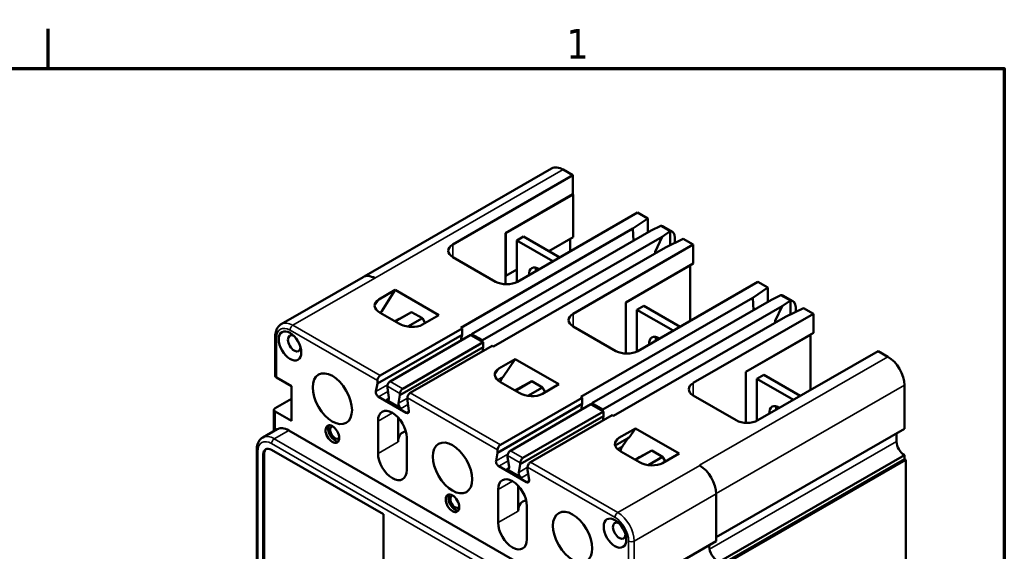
# Model space of a CAD drawing. Header units: inches. Extents: x 0.1 to 18.7, y 0.4 to 11.8.
# Tile 26 of 26: x 14 to 18.5, y 9.4 to 11.8. Entities that reach past the tile are written whole.
import ezdxf

# ---------------------------------------------------------------- set-up
doc = ezdxf.new("R2010")
doc.units = ezdxf.units.IN
doc.header["$LTSCALE"] = 1.111111
doc.header["$MEASUREMENT"] = 0
for name, color, linetype, lineweight in [('Border (ANSI)', 7, 'Continuous', 70), ('Visible (ANSI)', 7, 'Continuous', 50), ('Visible Narrow (ANSI)', 7, 'Continuous', 35)]:
    doc.layers.add(name, color=color, linetype=linetype, lineweight=lineweight)
doc.styles.add('Note Text (ANSI)', font='tahoma.ttf')

# ---------------------------------------------------------------- blocks, each defined once
blk = doc.blocks.new('Borders Default Border')
at = {"layer": 'Border (ANSI)'}
blk.add_line((12.75, 10.38), (12.75, 10.54), dxfattribs=at)
at = {"layer": 'Border (ANSI)', "flags": 128}
blk.add_lwpolyline([(0.38, 0.62), (0.38, 10.38), (16.62, 10.38), (16.62, 0.62), (0.38, 0.62)], dxfattribs=at)
at = {"layer": 'Border (ANSI)', "insert": (14.8479, 10.42), "char_height": 0.12, "attachment_point": 7, "style": 'Note Text (ANSI)'}
blk.add_mtext('1', dxfattribs=at)

msp = doc.modelspace()

# ---------------------------------------------------------------- linework, layer by layer
at = {"layer": 'Visible (ANSI)'}
for p, q in [((16.4311, 11.0842), (15.5881, 10.5987)), ((16.4832, 11.079), (16.527, 11.0538)), ((16.527, 11.0538), (15.9868, 10.7428)), ((16.527, 10.968), (16.527, 11.0538)), ((16.527, 10.968), (16.2237, 10.7933)), ((16.2247, 10.7928), (16.528, 10.9674)), ((16.528, 10.9674), (16.527, 10.968)), ((16.528, 10.7762), (16.528, 10.9674)), ((16.8177, 10.8864), (16.2775, 10.5754)), ((16.8635, 10.8601), (16.7959, 10.8139)), ((16.8177, 10.8864), (16.8635, 10.8601)), ((16.8635, 10.8601), (16.8635, 10.7963)), ((16.0224, 10.3685), (16.7959, 10.8139)), ((16.0715, 10.3402), (16.8791, 10.8053)), ((16.7959, 10.8139), (16.7986, 10.7589)), ((16.8791, 10.8053), (16.9216, 10.8266)), ((16.9648, 10.8017), (16.9216, 10.8266)), ((16.9746, 10.7999), (16.9351, 10.8226)), ((16.1202, 10.3122), (16.9278, 10.7772)), ((16.2237, 10.7933), (16.2237, 10.6021)), ((16.2247, 10.7928), (16.2237, 10.7933)), ((16.2247, 10.6016), (16.2247, 10.7928)), ((16.2742, 10.7606), (16.3048, 10.7783)), ((16.4367, 10.667), (16.2742, 10.7606)), ((16.2742, 10.7606), (16.2742, 10.5736)), ((16.4674, 10.6847), (16.3048, 10.7783)), ((16.4182, 10.713), (16.528, 10.7762)), ((16.5142, 10.7117), (16.5142, 10.7683)), ((16.8961, 10.7102), (16.9278, 10.7772)), ((16.9648, 10.8017), (16.9278, 10.7772)), ((16.9428, 10.7293), (17.023, 10.7682)), ((16.9648, 10.8017), (16.9648, 10.74)), ((16.9852, 10.773), (16.9852, 10.7499)), ((17.023, 10.7682), (17.0681, 10.7422)), ((16.1693, 10.2839), (16.9428, 10.7293)), ((17.0681, 10.7422), (16.528, 10.4312)), ((17.0681, 10.6565), (17.0681, 10.7422)), ((16.1793, 10.5754), (15.9868, 10.6862)), ((16.8964, 10.7026), (16.8961, 10.7102)), ((16.2247, 10.6016), (16.2742, 10.6301)), ((17.0681, 10.6565), (16.7649, 10.4818)), ((16.7649, 10.4818), (17.0544, 10.6485)), ((17.0681, 10.6565), (17.0544, 10.6485)), ((17.0544, 10.6485), (17.0544, 10.3995)), ((15.5833, 10.5964), (15.2152, 10.3845)), ((15.6358, 10.5911), (15.6355, 10.5913)), ((16.2237, 10.5637), (16.2237, 10.6021)), ((16.2237, 10.6021), (16.2247, 10.6016)), ((15.7276, 10.5383), (15.6537, 10.4957)), ((15.7276, 10.5383), (15.6678, 10.4427)), ((15.7276, 10.5383), (15.924, 10.4252)), ((17.3588, 10.5748), (16.8187, 10.2637)), ((17.3364, 10.5026), (17.404, 10.5488)), ((17.3588, 10.5748), (17.404, 10.5488)), ((17.404, 10.5488), (17.404, 10.485)), ((16.5629, 10.0572), (17.3364, 10.5026)), ((16.612, 10.0289), (17.4196, 10.494)), ((17.3364, 10.5026), (17.3392, 10.4477)), ((17.4621, 10.5153), (17.4196, 10.494)), ((17.5054, 10.4904), (17.4621, 10.5153)), ((17.5164, 10.4879), (17.4743, 10.5121)), ((16.6608, 10.0009), (17.4683, 10.4659)), ((16.7649, 10.2521), (16.7649, 10.4818)), ((16.8144, 10.4496), (16.845, 10.4672)), ((16.9779, 10.3554), (16.8144, 10.4496)), ((16.8144, 10.4496), (16.8144, 10.2615)), ((17.0085, 10.3731), (16.845, 10.4672)), ((17.4366, 10.399), (17.4683, 10.4659)), ((17.4683, 10.4659), (17.5054, 10.4904)), ((17.5635, 10.4569), (17.4834, 10.418)), ((17.5054, 10.4904), (17.5054, 10.4287)), ((17.5286, 10.4602), (17.5286, 10.44)), ((17.5635, 10.4569), (17.6083, 10.4312)), ((15.7443, 10.387), (15.6602, 10.4354)), ((15.7264, 10.3974), (15.7454, 10.4083)), ((15.8017, 10.4388), (15.7281, 10.3964)), ((15.7466, 10.409), (15.8017, 10.4388)), ((15.8498, 10.4111), (15.7847, 10.3735)), ((15.8017, 10.4388), (15.8498, 10.4111)), ((15.8498, 10.4111), (15.8625, 10.3897)), ((15.924, 10.4252), (15.8501, 10.3826)), ((16.7099, 9.9726), (17.4834, 10.418)), ((17.6083, 10.4312), (17.0681, 10.1201)), ((17.6083, 10.4312), (17.6083, 10.345)), ((16.0281, 10.3652), (15.66, 10.1532)), ((16.0281, 10.3652), (16.0224, 10.3685)), ((16.0281, 10.3652), (16.0281, 10.337)), ((16.7205, 10.2637), (16.528, 10.3746)), ((17.437, 10.3913), (17.4366, 10.399)), ((15.1883, 10.3292), (15.1883, 10.1521)), ((15.6474, 10.1178), (16.0281, 10.337)), ((15.7052, 10.1272), (16.0674, 10.3358)), ((16.0248, 10.3195), (16.0231, 10.3103)), ((16.0248, 10.3195), (16.0281, 10.337)), ((16.0248, 10.3195), (16.0252, 10.3115)), ((16.0712, 10.3336), (16.0674, 10.3358)), ((16.0712, 10.3336), (16.0715, 10.3402)), ((16.0712, 10.3336), (16.1206, 10.3051)), ((16.0715, 10.3402), (16.1202, 10.3122)), ((17.6083, 10.345), (17.305, 10.1703)), ((17.305, 10.1703), (17.5945, 10.337)), ((17.6083, 10.345), (17.5945, 10.337)), ((17.5945, 10.337), (17.5945, 10.0884)), ((15.7492, 10.066), (16.1239, 10.2818)), ((15.7617, 10.0946), (16.1239, 10.3032)), ((16.1632, 10.2874), (15.7951, 10.0754)), ((16.1206, 10.3051), (16.1202, 10.3122)), ((16.1222, 10.2724), (16.1204, 10.2627)), ((16.1239, 10.3032), (16.1206, 10.3051)), ((16.1222, 10.2724), (16.1239, 10.2818)), ((16.1226, 10.264), (16.1222, 10.2724)), ((16.1239, 10.2818), (16.1239, 10.3032)), ((16.1693, 10.2839), (16.1632, 10.2874)), ((17.899, 10.2637), (17.3588, 9.9527)), ((17.899, 10.2637), (17.9434, 10.2382)), ((16.2677, 10.2272), (16.1939, 10.1847)), ((16.2677, 10.2272), (16.2125, 10.1484)), ((16.2677, 10.2272), (16.4641, 10.1141)), ((15.1935, 10.1449), (15.2611, 10.106)), ((17.305, 9.9411), (17.305, 10.1703)), ((17.3545, 10.1385), (17.3851, 10.1562)), ((17.5487, 10.062), (17.3851, 10.1562)), ((15.2611, 10.106), (15.2611, 9.9497)), ((15.6406, 10.0813), (15.6474, 10.1178)), ((15.6474, 10.1315), (15.6474, 10.1178)), ((15.6926, 10.1054), (15.6926, 10.0986)), ((15.6926, 10.0986), (15.6994, 10.0542)), ((16.2845, 10.0759), (16.2015, 10.1238)), ((16.2665, 10.0863), (16.2855, 10.0973)), ((16.3419, 10.1277), (16.2682, 10.0853)), ((16.2868, 10.098), (16.3419, 10.1277)), ((16.39, 10.1), (16.3248, 10.0625)), ((16.3419, 10.1277), (16.39, 10.1)), ((16.39, 10.1), (16.4026, 10.0787)), ((16.4641, 10.1141), (16.3903, 10.0716)), ((17.518, 10.0444), (17.3545, 10.1385)), ((17.3545, 10.1385), (17.3545, 9.9504)), ((18.0172, 10.1103), (18.0172, 9.9141)), ((15.7774, 9.9858), (15.6526, 10.0576)), ((15.7424, 10.0295), (15.7492, 10.066)), ((15.7492, 10.066), (15.7492, 10.0728)), ((15.7826, 10.0536), (15.7826, 10.04)), ((16.5686, 10.0539), (16.2005, 9.842)), ((16.5686, 10.0539), (16.5629, 10.0572)), ((16.5686, 10.0539), (16.5686, 10.0258)), ((17.2606, 9.9527), (17.0681, 10.0635)), ((15.2611, 10.0488), (15.1876, 10.0065)), ((15.6875, 10.0444), (15.7543, 10.0058)), ((15.7826, 10.04), (15.7894, 9.9956)), ((16.188, 9.8066), (16.5686, 10.0258)), ((16.2457, 9.8159), (16.6079, 10.0245)), ((16.5654, 10.0083), (16.5637, 9.999)), ((16.5686, 10.0258), (16.5654, 10.0083)), ((16.5654, 10.0083), (16.5658, 10.0002)), ((16.6079, 10.0245), (16.6117, 10.0223)), ((16.6117, 10.0223), (16.612, 10.0289)), ((16.6117, 10.0223), (16.6611, 9.9939)), ((16.612, 10.0289), (16.6608, 10.0009)), ((15.1824, 9.9993), (15.1824, 9.9041)), ((15.2611, 9.9497), (15.1876, 9.992)), ((15.7409, 9.965), (15.7409, 9.8556)), ((16.2897, 9.7548), (16.6645, 9.9706)), ((16.3023, 9.7833), (16.6645, 9.9919)), ((16.7038, 9.9761), (16.3357, 9.7641)), ((16.6611, 9.9939), (16.6608, 10.0009)), ((16.6611, 9.9939), (16.6645, 9.9919)), ((16.6645, 9.9706), (16.6627, 9.9611)), ((16.6645, 9.9919), (16.6645, 9.9706)), ((16.7099, 9.9726), (16.7038, 9.9761)), ((15.6506, 9.9489), (15.6506, 9.8035)), ((16.6627, 9.9611), (16.6609, 9.9514)), ((16.6632, 9.9527), (16.6627, 9.9611)), ((15.1968, 9.9123), (15.132, 9.875)), ((16.7216, 9.0591), (15.2489, 9.9072)), ((15.7794, 9.7293), (15.7794, 9.8747)), ((16.7795, 9.8757), (16.7169, 9.8396)), ((16.8079, 9.9162), (16.734, 9.8736)), ((16.7774, 9.8745), (16.7505, 9.8361)), ((16.8079, 9.9162), (16.7795, 9.8757)), ((16.8079, 9.9162), (17.0043, 9.8031)), ((17.1707, 9.4265), (18.0172, 9.9141)), ((17.9823, 9.857), (17.9823, 9.8933)), ((15.105, 9.8198), (15.105, 8.1738)), ((15.1346, 9.7985), (15.1346, 8.1525)), ((15.1385, 9.8008), (15.1385, 8.1548)), ((15.6745, 9.5303), (15.1715, 9.82)), ((16.188, 9.8066), (16.1812, 9.77)), ((16.188, 9.8202), (16.188, 9.8066)), ((16.2332, 9.7873), (16.2332, 9.7941)), ((16.24, 9.743), (16.2332, 9.7873)), ((16.8257, 9.7643), (16.7416, 9.8127)), ((16.8257, 9.7862), (16.8067, 9.7752)), ((16.882, 9.8167), (16.8084, 9.7743)), ((16.8269, 9.7869), (16.882, 9.8167)), ((16.9301, 9.789), (16.8647, 9.7513)), ((16.882, 9.8167), (16.9301, 9.789)), ((16.9301, 9.789), (16.9428, 9.7676)), ((17.0043, 9.8031), (16.9304, 9.7605)), ((17.1707, 9.3085), (18.0172, 9.796)), ((18.0172, 9.796), (18.0172, 9.7778)), ((16.318, 9.6745), (16.1931, 9.7464)), ((16.2897, 9.7548), (16.2829, 9.7182)), ((16.2897, 9.7616), (16.2897, 9.7548)), ((16.3231, 9.7424), (16.3231, 9.7287)), ((17.0968, 9.7498), (17.096, 9.7502)), ((17.1707, 9.2903), (18.0172, 9.7778)), ((17.1762, 9.2862), (18.0235, 9.7742)), ((18.0172, 9.7778), (18.0235, 9.7742)), ((18.0235, 9.7742), (18.0235, 8.8962)), ((16.228, 9.7331), (16.2949, 9.6946)), ((16.3299, 9.6844), (16.3231, 9.7287)), ((16.2811, 9.6576), (16.2811, 9.5445)), ((16.1907, 9.6415), (16.1907, 9.4925)), ((17.1707, 9.4087), (17.1707, 9.6219)), ((16.3196, 9.4183), (16.3196, 9.5673)), ((15.6745, 9.2994), (15.6745, 9.5303)), ((17.1707, 9.4087), (16.9067, 9.2567))]:
    msp.add_line(p, q, dxfattribs=at)
for centre, major_axis, ratio, start_param, end_param in [((16.4832, 10.9937), (-0.0521, 0.0905), 0.578093, 5.499721, 6.283185), ((16.8997, 10.7725), (0.0391, 0.0476), 0.66108, 0.109951, 0.441862), ((16.949, 10.7441), (0.024, 0.0566), 0.479463, 5.437897, 6.55714), ((16.0359, 10.7145), (-0.0694, 0), 0.575862, 5.497787, 7.068583), ((16.3724, 10.5833), (-0.0304, 0.0527), 0.578093, 5.441075, 7.125295), ((16.4031, 10.6009), (0.0304, -0.0527), 0.578093, 3.668337, 3.983703), ((15.6355, 10.5059), (-0.0521, 0.0905), 0.578093, 5.499721, 6.283185), ((16.2284, 10.6036), (-0.0694, 0), 0.575862, 0.785398, 2.356194), ((15.7093, 10.4637), (0.0741, -0.0078), 0.56716, 2.478053, 4.04885), ((17.4424, 10.46), (0.0328, 0.0516), 0.605323, 0.026634, 0.358545), ((17.4874, 10.4341), (0.0284, 0.0541), 0.549972, 5.474226, 6.593469), ((15.8258, 10.2546), (-0.1263, 0.2193), 0.578093, 0.29864, 0.36135), ((15.8258, 10.2687), (-0.0804, 0.1396), 0.578093, 6.267666, 6.283185), ((16.5771, 10.4029), (-0.0694, 0), 0.575862, 5.497787, 7.068583), ((15.7934, 10.4153), (-0.0748, 0.0091), 0.564325, 0.925402, 2.496199), ((15.2739, 10.298), (0.0201, -0.0349), 0.578093, 2.428257, 6.996521), ((16.9126, 10.2722), (-0.0304, 0.0527), 0.578093, 5.419681, 7.14669), ((16.9432, 10.2898), (0.0304, -0.0527), 0.578093, 3.668337, 4.005097), ((16.7696, 10.292), (-0.0694, 0), 0.575862, 0.785398, 2.356194), ((17.9434, 10.1528), (-0.0521, 0.0905), 0.578093, 3.928925, 5.499721), ((16.2506, 10.152), (0.0748, -0.0091), 0.564325, 2.496199, 4.066995), ((15.2061, 10.1521), (-0.0178, 0), 0.575862, 0, 0.785398), ((15.66, 10.1387), (-0.0089, -0.0154), 0.578093, 3.925057, 5.495853), ((16.3659, 9.9576), (-0.125, 0.2171), 0.578093, 0.263733, 0.431167), ((15.7052, 10.1127), (0.0089, 0.0154), 0.578093, 0.783464, 2.354261), ((16.3659, 9.9576), (-0.0804, 0.1396), 0.578093, 6.267666, 6.283185), ((17.1172, 10.0918), (-0.0694, 0), 0.575862, 5.497787, 7.068583), ((15.6526, 10.0717), (-0.0086, 0.0149), 0.578093, 0.595346, 2.358128), ((15.6875, 10.0584), (0.0086, -0.0149), 0.578093, 5.499721, 7.262503), ((15.7617, 10.0801), (-0.0089, -0.0154), 0.578093, 3.925057, 5.495853), ((15.7951, 10.0609), (0.0089, 0.0154), 0.578093, 0.783464, 2.354261), ((16.3336, 10.1042), (-0.0748, 0.0091), 0.564325, 0.925402, 2.496198), ((15.2002, 9.9993), (-0.0178, 0), 0.575862, 5.497787, 7.068583), ((15.7543, 10.0199), (-0.0086, 0.0149), 0.578093, 0.595346, 2.358128), ((17.4527, 9.9611), (-0.0304, 0.0527), 0.578093, 5.419681, 7.14669), ((17.4834, 9.9788), (0.0304, -0.0527), 0.578093, 3.668337, 4.005097), ((15.715, 9.9118), (-0.0455, 0.079), 0.578093, 3.928925, 7.070517), ((15.7774, 9.9998), (0.0086, -0.0149), 0.578093, 5.499721, 7.262503), ((15.2489, 9.8218), (-0.0521, 0.0905), 0.578093, 5.499721, 6.283185), ((15.4569, 9.8973), (-0.0216, 0.0376), 0.578093, 0.274889, 2.866704), ((15.4569, 9.8973), (-0.0152, 0.0265), 0.578093, 6.007941, 9.700022), ((17.3097, 9.981), (-0.0694, 0), 0.575862, 0.785398, 2.356194), ((15.8054, 9.8185), (-0.0455, 0.079), 0.578093, 5.977496, 7.070517), ((16.7907, 9.841), (0.0748, -0.0091), 0.564325, 2.496199, 4.066995), ((18.0176, 9.873), (-0.025, 0.0433), 0.578093, 0.772353, 0.787332), ((16.2005, 9.8274), (-0.0089, -0.0154), 0.578093, 3.925057, 5.495853), ((16.9061, 9.6466), (-0.1256, 0.2181), 0.578093, 0.279961, 0.432645), ((18.0176, 9.8366), (-0.025, 0.0433), 0.578093, 0.787332, 2.347017), ((15.1715, 9.7773), (-0.0261, 0.0453), 0.578093, 5.499721, 7.070517), ((15.1754, 9.7795), (-0.0261, 0.0453), 0.578093, 0.07515, 0.787332), ((15.715, 9.7664), (0.0455, -0.079), 0.578093, 3.928925, 7.070517), ((16.2457, 9.8014), (0.0089, 0.0154), 0.578093, 0.783464, 2.354261), ((16.9061, 9.6466), (-0.0804, 0.1396), 0.578093, 6.267666, 6.283185), ((16.1931, 9.7604), (0.0086, -0.0149), 0.578093, 3.736938, 5.499721), ((16.228, 9.7472), (0.0086, -0.0149), 0.578093, 5.499721, 7.262503), ((16.3023, 9.7688), (-0.0089, -0.0154), 0.578093, 3.925057, 5.495853), ((16.3357, 9.7496), (0.0089, 0.0154), 0.578093, 0.783464, 2.354261), ((16.8748, 9.7925), (-0.0741, 0.0078), 0.56716, 0.907257, 2.478053), ((17.0968, 9.6644), (-0.0521, 0.0905), 0.578093, 3.928925, 5.499721), ((16.2949, 9.7086), (0.0086, -0.0149), 0.578093, 3.736938, 5.499721), ((16.2552, 9.6044), (-0.0455, 0.079), 0.578093, 3.928925, 7.070517), ((16.318, 9.6886), (0.0086, -0.0149), 0.578093, 5.499721, 7.262503), ((15.9971, 9.5863), (-0.0216, 0.0376), 0.578093, 0.274889, 2.866704), ((15.9971, 9.5863), (-0.0152, 0.0265), 0.578093, 6.007941, 9.700022), ((16.3455, 9.5074), (-0.0455, 0.079), 0.578093, 5.96205, 7.070517), ((16.2552, 9.4554), (0.0455, -0.079), 0.578093, 3.928925, 7.070517), ((16.7353, 9.4564), (0.0201, -0.0349), 0.578093, 2.428257, 6.996521), ((17.1769, 9.363), (-0.0261, 0.0453), 0.578093, 0.612419, 2.187083)]:
    msp.add_ellipse(centre, major_axis=major_axis, ratio=ratio, start_param=start_param, end_param=end_param, dxfattribs=at)
for centre, major_axis in [((15.2546, 10.2868), (-0.0358, 0.0621)), ((15.4451, 10.0495), (-0.0624, 0.1083)), ((15.4451, 9.8905), (-0.0216, 0.0376)), ((15.9853, 9.7384), (-0.0624, 0.1083)), ((15.9853, 9.5795), (-0.0216, 0.0376)), ((16.5254, 9.4274), (-0.0624, 0.1083)), ((16.7159, 9.4453), (-0.0358, 0.0621))]:
    msp.add_ellipse(centre, major_axis=major_axis, ratio=0.578093, dxfattribs=at)
for points in [[(15.2152, 10.3845), (15.2116, 10.3823), (15.2082, 10.3797), (15.2022, 10.3737), (15.1997, 10.3703), (15.1953, 10.3631), (15.1936, 10.3592), (15.1909, 10.3511), (15.1899, 10.3469), (15.1886, 10.3382), (15.1883, 10.3338), (15.1883, 10.3292)], [(15.132, 9.875), (15.1283, 9.8729), (15.1249, 9.8703), (15.1189, 9.8643), (15.1164, 9.8609), (15.1121, 9.8536), (15.1103, 9.8497), (15.1076, 9.8416), (15.1066, 9.8374), (15.1053, 9.8288), (15.105, 9.8243), (15.105, 9.8198)]]:
    msp.add_open_spline(points, degree=3, knots=[2.3542608, 2.3542608, 2.3542608, 2.3542608, 2.5117272, 2.5117272, 2.6691935, 2.6691935, 2.8266599, 2.8266599, 2.9841263, 2.9841263, 3.1415927, 3.1415927, 3.1415927, 3.1415927], dxfattribs=at)
at = {"layer": 'Visible Narrow (ANSI)'}
for p, q in [((15.6358, 10.5911), (16.4832, 11.079)), ((15.9868, 10.7428), (15.9868, 10.6862)), ((15.6355, 10.5913), (15.2674, 10.3793)), ((15.6537, 10.4957), (15.6353, 10.4663)), ((15.6678, 10.4427), (15.6577, 10.4369)), ((15.7466, 10.409), (15.7264, 10.3973)), ((16.528, 10.4312), (16.528, 10.3746)), ((15.66, 10.1532), (15.2674, 10.3793)), ((15.1935, 10.322), (15.1935, 10.1449)), ((15.6474, 10.1315), (15.2548, 10.3576)), ((17.096, 9.7502), (17.9434, 10.2382)), ((16.1939, 10.1847), (16.1756, 10.1586)), ((16.2125, 10.1484), (16.1875, 10.134)), ((15.6406, 10.0813), (15.6937, 10.1118)), ((15.6926, 10.1054), (15.7492, 10.0728)), ((15.7052, 10.1272), (15.7617, 10.0946)), ((16.2868, 10.098), (16.2665, 10.0863)), ((17.0681, 10.1201), (17.0681, 10.0635)), ((17.1707, 9.6228), (18.0172, 10.1103)), ((15.6526, 10.0576), (15.6951, 10.0821)), ((15.6875, 10.0444), (15.6996, 10.0514)), ((15.7424, 10.0295), (15.7826, 10.0526)), ((16.188, 9.8202), (15.7826, 10.0536)), ((16.2005, 9.842), (15.7951, 10.0754)), ((15.7543, 10.0058), (15.7851, 10.0236)), ((15.1876, 9.992), (15.1876, 9.9071)), ((15.6506, 9.9489), (15.7152, 9.9861)), ((15.7774, 9.9858), (15.7896, 9.9928)), ((15.2489, 9.9072), (15.1841, 9.8699)), ((16.734, 9.8736), (16.7157, 9.8475)), ((17.1707, 9.4259), (17.9823, 9.8933)), ((16.6443, 9), (15.1715, 9.8481)), ((16.6568, 9.0218), (15.1841, 9.8699)), ((15.7409, 9.8556), (15.6506, 9.8035)), ((16.7505, 9.8361), (16.7277, 9.823)), ((17.1412, 9.3727), (17.9823, 9.857)), ((15.1102, 9.8126), (15.1102, 8.1666)), ((15.1346, 9.7985), (15.1385, 9.8008)), ((16.1812, 9.77), (16.2342, 9.8006)), ((16.2332, 9.7941), (16.2897, 9.7616)), ((16.2457, 9.8159), (16.3023, 9.7833)), ((16.8269, 9.7869), (16.8067, 9.7752)), ((16.1931, 9.7464), (16.2357, 9.7709)), ((16.2829, 9.7182), (16.3231, 9.7414)), ((16.7161, 9.516), (16.3231, 9.7424)), ((16.7287, 9.5378), (16.3357, 9.7641)), ((17.0968, 9.7498), (16.7287, 9.5378)), ((16.228, 9.7331), (16.2402, 9.7401)), ((16.2949, 9.6946), (16.3256, 9.7123)), ((16.1907, 9.6415), (16.2554, 9.6787)), ((16.318, 9.6745), (16.3301, 9.6815)), ((17.1707, 9.6219), (16.8026, 9.4099)), ((16.2811, 9.5445), (16.1907, 9.4925)), ((16.7774, 9.2328), (16.7774, 9.4099)), ((16.8026, 9.2328), (16.8026, 9.4099))]:
    msp.add_line(p, q, dxfattribs=at)
for centre, major_axis, ratio, start_param, end_param in [((15.2548, 10.2867), (-0.0432, 0.0751), 0.578093, 5.499721, 7.070517), ((15.2674, 10.294), (-0.0521, 0.0905), 0.578093, 5.499721, 6.283185), ((15.2674, 10.3648), (0.0089, 0.0154), 0.578093, 0.783464, 2.354265), ((15.2061, 10.3292), (-0.0178, 0), 0.575862, 0, 0.785403), ((15.1841, 9.7845), (-0.0521, 0.0905), 0.578093, 5.499721, 6.283185), ((15.1715, 9.7773), (-0.0432, 0.0751), 0.578093, 5.499721, 7.070517), ((15.1841, 9.8554), (0.0089, 0.0154), 0.578093, 0.783464, 2.354265), ((15.1228, 9.8198), (-0.0178, 0), 0.575862, 0, 0.785403), ((16.7287, 9.5233), (0.0089, 0.0154), 0.578093, 0.783464, 2.354265), ((16.7287, 9.4524), (-0.0521, 0.0905), 0.578093, 3.928925, 5.499721), ((16.7161, 9.4452), (-0.0432, 0.0751), 0.578093, 3.928925, 5.499721), ((16.79, 9.4171), (0.0178, 0), 0.575862, 3.926986, 5.497787)]:
    msp.add_ellipse(centre, major_axis=major_axis, ratio=ratio, start_param=start_param, end_param=end_param, dxfattribs=at)

# ---------------------------------------------------------------- block references
at = {"xscale": 1.111111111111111, "yscale": 1.111111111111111, "zscale": 1.111111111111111}
msp.add_blockref('Borders Default Border', (0, 0), dxfattribs=at)

doc.saveas('drawing.dxf')
